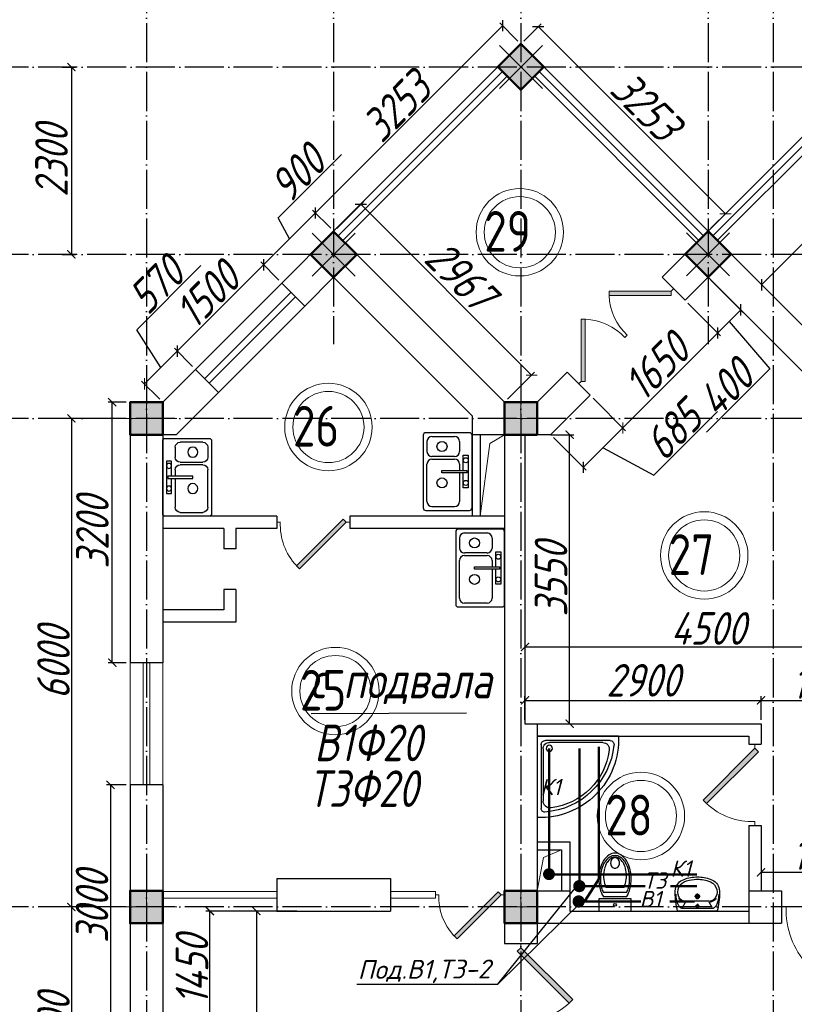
# Model space of a CAD drawing. Extents: x -4445 to 1909585, y 1860 to 289234.
# Tile 70 of 110: x 467759 to 477275, y 248833 to 260926. Entities that reach past the tile are written whole.
import ezdxf

# ---------------------------------------------------------------- set-up
doc = ezdxf.new("R2010")
doc.units = 0
doc.header["$LTSCALE"] = 0.5
doc.header["$MEASUREMENT"] = 0
doc.header["$PDMODE"] = 34
doc.header["$PDSIZE"] = 3
doc.linetypes.add('ACAD_ISO04W100', pattern=[30, 24, -3, 0, -3])
doc.layers.get('0').update_dxf_attribs({"linetype": 'CONTINUOUS', "lineweight": 18})
doc.layers.get('DEFPOINTS').update_dxf_attribs({"color": 2, "linetype": 'CONTINUOUS', "lineweight": 13})
for name, color, linetype in [('kolonn', 7, 'CONTINUOUS'), ('os', 3, 'CONTINUOUS'), ('su', 7, 'CONTINUOUS')]:
    doc.layers.add(name, color=color, linetype=linetype)
doc.layers.add('ВК', color=7, linetype='CONTINUOUS', lineweight=25)
doc.layers.add('К1', color=24, linetype='бытовая канализация', lineweight=70)
doc.styles.get("Standard").update_dxf_attribs({"font": 'spds.shx', "oblique": 15})
doc.styles.add('style1', font='isocpeui.ttf', dxfattribs={"height": 80})
doc.styles.add('Констр', font='isocpeui.ttf')
doc.linetypes.add('бытовая канализация', pattern='A,5,-0.5,["К1",Standard,S=0.7,R=0,X=0,Y=-0.35],-2', length=7.5)
doc.dimstyles.new('ISO-25', dxfattribs={"dimtxt": 400, "dimasz": 100, "dimexe": 50, "dimexo": 50, "dimgap": 20, "dimtad": 1, "dimdec": 0, "dimtxsty": 'Standard', "dimblk": 'ARCHTICK', "dimcen": 20, "dimclrd": 1, "dimclre": 1, "dimadec": 0, "dimazin": 0, "dimtfac": 1, "dimtdec": 0, "dimtmove": 0, "dimatfit": 3, "dimldrblk": 'ARCHTICK', "dimfxl": 1, "dimarcsym": 0})

# ---------------------------------------------------------------- blocks, each defined once
blk = doc.blocks.new('jfgjhsdf')
blk.add_hatch(color=1).paths.add_polyline_path([(-593, 731), (-637, 687), (0, 50), (44, 94)])
at = {"color": 1}
for p, q in [((0, 1000), (0, 950)), ((0, 50), (0, 0))]:
    blk.add_line(p, q, dxfattribs=at)
blk.add_lwpolyline([(0, 50), (-637, 687), (-593, 731), (44, 94), (0, 50)], dxfattribs=at)
blk.add_arc((-33, 130), 821, 87.662, 132.9147, dxfattribs=at)
blk = doc.blocks.new('_ArchTick')
at = {"color": 0, "linetype": 'ByBlock', "const_width": 0.15}
blk.add_lwpolyline([(-0.5, -0.5), (0.5, 0.5)], dxfattribs=at)
blk = doc.blocks.new('*D2346')
at = {"color": 1, "lineweight": -2, "transparency": 16777216}
for p, q in [((476873, 257671), (479173, 259971)), ((479197, 259948), (479208, 259936)), ((476897, 257648), (476908, 257636))]:
    blk.add_line(p, q, dxfattribs=at)
at = {"layer": 'DEFPOINTS', "color": 0, "transparency": 16777216}
for p in [(479161, 259983), (479173, 259971), (476861, 257683)]:
    blk.add_point(p, dxfattribs=at)
at = {"color": 1, "lineweight": -2, "transparency": 16777216, "xscale": 100, "yscale": 100, "zscale": 100}
for p, rotation in [((479173, 259971), 44.99999999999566), ((476873, 257671), 224.9999999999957)]:
    blk.add_blockref('_ArchTick', p, dxfattribs=dict(at, rotation=rotation))
at = {"color": 0, "transparency": 16777216, "insert": (477851, 258994), "char_height": 400, "attachment_point": 5, "rotation": 45}
blk.add_mtext('3253', dxfattribs=at)
blk = doc.blocks.new('*D2349')
at = {"color": 1, "lineweight": -2, "transparency": 16777216}
for p, q in [((471165, 249979), (470616, 249979)), ((470666, 249979), (470666, 241229)), ((471065, 241229), (470616, 241229))]:
    blk.add_line(p, q, dxfattribs=at)
at = {"layer": 'DEFPOINTS', "color": 0, "transparency": 16777216}
for p in [(471215, 249979), (470666, 241229), (471115, 241229)]:
    blk.add_point(p, dxfattribs=at)
at = {"color": 1, "lineweight": -2, "transparency": 16777216, "xscale": 100, "yscale": 100, "zscale": 100}
for p, rotation in [((470666, 249979), 90), ((470666, 241229), 270)]:
    blk.add_blockref('_ArchTick', p, dxfattribs=dict(at, rotation=rotation))
at = {"color": 0, "transparency": 16777216, "insert": (470438, 245604), "char_height": 400, "attachment_point": 5, "rotation": 90}
blk.add_mtext('8750', dxfattribs=at)
blk = doc.blocks.new('*D2481')
at = {"color": 1, "lineweight": -2, "transparency": 16777216}
for p, q in [((474283, 255829), (474565, 255829)), ((474515, 252279), (474515, 255829)), ((474283, 252279), (474565, 252279))]:
    blk.add_line(p, q, dxfattribs=at)
at = {"layer": 'DEFPOINTS', "color": 0, "transparency": 16777216}
for p in [(474233, 255829), (474515, 255829), (474233, 252279)]:
    blk.add_point(p, dxfattribs=at)
at = {"color": 1, "lineweight": -2, "transparency": 16777216, "xscale": 100, "yscale": 100, "zscale": 100}
for p, rotation in [((474515, 255829), 90), ((474515, 252279), 270)]:
    blk.add_blockref('_ArchTick', p, dxfattribs=dict(at, rotation=rotation))
at = {"color": 0, "transparency": 16777216, "insert": (474286, 254054), "char_height": 400, "attachment_point": 5, "rotation": 90}
blk.add_mtext('3550', dxfattribs=at)
blk = doc.blocks.new('*D2359')
at = {"color": 1, "lineweight": -2, "transparency": 16777216}
for p, q in [((473966, 253301), (473966, 253172)), ((478466, 253301), (478466, 253172)), ((473966, 253222), (478466, 253222))]:
    blk.add_line(p, q, dxfattribs=at)
at = {"layer": 'DEFPOINTS', "color": 0, "transparency": 16777216}
for p in [(473966, 253351), (478466, 253351), (478466, 253222)]:
    blk.add_point(p, dxfattribs=at)
at = {"color": 1, "lineweight": -2, "transparency": 16777216, "xscale": 100, "yscale": 100, "zscale": 100, "rotation": 180}
blk.add_blockref('_ArchTick', (473966, 253222), dxfattribs=at)
at = {"color": 1, "lineweight": -2, "transparency": 16777216, "xscale": 100, "yscale": 100, "zscale": 100}
blk.add_blockref('_ArchTick', (478466, 253222), dxfattribs=at)
at = {"color": 0, "transparency": 16777216, "insert": (476216, 253450), "char_height": 400, "attachment_point": 5}
blk.add_mtext('4500', dxfattribs=at)
blk = doc.blocks.new('*D2482')
at = {"color": 1, "lineweight": -2, "transparency": 16777216}
for p, q in [((476866, 250475), (476866, 250403)), ((478466, 250453), (476866, 250453)), ((478466, 250475), (478466, 250403))]:
    blk.add_line(p, q, dxfattribs=at)
at = {"layer": 'DEFPOINTS', "color": 0, "transparency": 16777216}
for p in [(476866, 250525), (476866, 250453), (478466, 250525)]:
    blk.add_point(p, dxfattribs=at)
at = {"color": 1, "lineweight": -2, "transparency": 16777216, "xscale": 100, "yscale": 100, "zscale": 100, "rotation": 180}
blk.add_blockref('_ArchTick', (476866, 250453), dxfattribs=at)
at = {"color": 1, "lineweight": -2, "transparency": 16777216, "xscale": 100, "yscale": 100, "zscale": 100}
blk.add_blockref('_ArchTick', (478466, 250453), dxfattribs=at)
at = {"color": 0, "transparency": 16777216, "insert": (477666, 250684), "char_height": 400, "attachment_point": 5}
blk.add_mtext('1600', dxfattribs=at)
blk = doc.blocks.new('ghsdd')
at = {"ltscale": 50}
h = blk.add_hatch(color=256, dxfattribs=at)
h.paths.add_polyline_path([(0, 200), (-200, 200), (-200, 0), (0, 0)])
h.paths.add_polyline_path([(200, 0), (200, 200), (0, 200), (0, 0)])
h.paths.add_polyline_path([(0, 0), (-200, 0), (-200, -200), (0, -200)])
h.paths.add_polyline_path([(0, 0), (0, -200), (200, -200), (200, 0)])
at = {"lineweight": 0}
for p, q in [((0, -374), (0, 374)), ((-374, 0), (374, 0))]:
    blk.add_line(p, q, dxfattribs=at)
at = {"lineweight": 50, "ltscale": 50}
blk.add_lwpolyline([(200, 200), (200, -200), (-200, -200), (-200, 200), (200, 200)], dxfattribs=at)
blk = doc.blocks.new('*D2694')
at = {"color": 1, "lineweight": -2, "transparency": 16777216}
for p, q in [((468281, 260344), (468444, 260344)), ((468394, 260344), (468394, 258044)), ((468281, 258044), (468444, 258044))]:
    blk.add_line(p, q, dxfattribs=at)
at = {"layer": 'DEFPOINTS', "color": 0, "transparency": 16777216}
for p in [(468231, 260344), (468231, 258044), (468394, 258044)]:
    blk.add_point(p, dxfattribs=at)
at = {"color": 1, "lineweight": -2, "transparency": 16777216, "xscale": 100, "yscale": 100, "zscale": 100}
for p, rotation in [((468394, 260344), 90), ((468394, 258044), 270)]:
    blk.add_blockref('_ArchTick', p, dxfattribs=dict(at, rotation=rotation))
at = {"color": 0, "transparency": 16777216, "insert": (468150, 259194), "char_height": 400, "attachment_point": 5, "rotation": 90}
blk.add_mtext('2300', dxfattribs=at)
blk = doc.blocks.new('*D2695')
at = {"color": 1, "lineweight": -2, "transparency": 16777216}
for p, q in [((468661, 256029), (468344, 256029)), ((468394, 256029), (468394, 250029)), ((468585, 250029), (468344, 250029))]:
    blk.add_line(p, q, dxfattribs=at)
at = {"layer": 'DEFPOINTS', "color": 0, "transparency": 16777216}
for p in [(468711, 256029), (468394, 250029), (468635, 250029)]:
    blk.add_point(p, dxfattribs=at)
at = {"color": 1, "lineweight": -2, "transparency": 16777216, "xscale": 100, "yscale": 100, "zscale": 100}
for p, rotation in [((468394, 256029), 90), ((468394, 250029), 270)]:
    blk.add_blockref('_ArchTick', p, dxfattribs=dict(at, rotation=rotation))
at = {"color": 0, "transparency": 16777216, "insert": (468174, 253029), "char_height": 400, "attachment_point": 5, "rotation": 90}
blk.add_mtext('6000', dxfattribs=at)
blk = doc.blocks.new('*D2696')
at = {"color": 1, "lineweight": -2, "transparency": 16777216}
for p, q in [((468585, 250029), (468344, 250029)), ((468394, 250029), (468394, 247029)), ((468626, 247029), (468344, 247029))]:
    blk.add_line(p, q, dxfattribs=at)
at = {"layer": 'DEFPOINTS', "color": 0, "transparency": 16777216}
for p in [(468635, 250029), (468394, 247029), (468676, 247029)]:
    blk.add_point(p, dxfattribs=at)
at = {"color": 1, "lineweight": -2, "transparency": 16777216, "xscale": 100, "yscale": 100, "zscale": 100}
for p, rotation in [((468394, 250029), 90), ((468394, 247029), 270)]:
    blk.add_blockref('_ArchTick', p, dxfattribs=dict(at, rotation=rotation))
at = {"color": 0, "transparency": 16777216, "insert": (468174, 248529), "char_height": 400, "attachment_point": 5, "rotation": 90}
blk.add_mtext('3000', dxfattribs=at)
blk = doc.blocks.new('*D2739')
at = {"color": 1, "lineweight": -2, "transparency": 16777216}
for p, q in [((470686, 249979), (470045, 249979)), ((470095, 248529), (470095, 249979)), ((469566, 248529), (470145, 248529))]:
    blk.add_line(p, q, dxfattribs=at)
at = {"layer": 'DEFPOINTS', "color": 0, "transparency": 16777216}
for p in [(470095, 249979), (470736, 249979), (469516, 248529)]:
    blk.add_point(p, dxfattribs=at)
at = {"color": 1, "lineweight": -2, "transparency": 16777216, "xscale": 100, "yscale": 100, "zscale": 100}
for p, rotation in [((470095, 249979), 90), ((470095, 248529), 270)]:
    blk.add_blockref('_ArchTick', p, dxfattribs=dict(at, rotation=rotation))
at = {"color": 0, "transparency": 16777216, "insert": (469875, 249254), "char_height": 400, "attachment_point": 5, "rotation": 90}
blk.add_mtext('1450', dxfattribs=at)
blk = doc.blocks.new('*D2740')
at = {"color": 1, "lineweight": -2, "transparency": 16777216}
for p, q in [((470944, 257728), (470720, 257952)), ((469695, 256856), (470755, 257916)), ((469883, 256667), (469659, 256891))]:
    blk.add_line(p, q, dxfattribs=at)
at = {"layer": 'DEFPOINTS', "color": 0, "transparency": 16777216}
for p in [(470755, 257916), (470979, 257692), (469919, 256632)]:
    blk.add_point(p, dxfattribs=at)
at = {"color": 1, "lineweight": -2, "transparency": 16777216, "xscale": 100, "yscale": 100, "zscale": 100}
for p, rotation in [((470755, 257916), 45), ((469695, 256856), 225)]:
    blk.add_blockref('_ArchTick', p, dxfattribs=dict(at, rotation=rotation))
at = {"color": 0, "transparency": 16777216, "insert": (470063, 257548), "char_height": 400, "attachment_point": 5, "rotation": 45}
blk.add_mtext('1500', dxfattribs=at)
blk = doc.blocks.new('*D2741')
at = {"color": 1, "lineweight": -2, "transparency": 16777216}
for p, q in [((470935, 258492), (471714, 259271)), ((471580, 258364), (471356, 258588)), ((470755, 257916), (471392, 258553)), ((471073, 258235), (470935, 258492)), ((470944, 257728), (470720, 257952))]:
    blk.add_line(p, q, dxfattribs=at)
at = {"layer": 'DEFPOINTS', "color": 0, "transparency": 16777216}
for p in [(471392, 258553), (471616, 258329), (470979, 257692)]:
    blk.add_point(p, dxfattribs=at)
at = {"color": 1, "lineweight": -2, "transparency": 16777216, "xscale": 100, "yscale": 100, "zscale": 100}
for p, rotation in [((471392, 258553), 45), ((470755, 257916), 225)]:
    blk.add_blockref('_ArchTick', p, dxfattribs=dict(at, rotation=rotation))
at = {"color": 0, "transparency": 16777216, "insert": (471169, 259037), "char_height": 400, "attachment_point": 5, "rotation": 45}
blk.add_mtext('900', dxfattribs=at)
blk = doc.blocks.new('*D2742')
at = {"color": 1, "lineweight": -2, "transparency": 16777216}
for p, q in [((471392, 258553), (473692, 260853)), ((473880, 260664), (473656, 260888)), ((471580, 258364), (471356, 258588))]:
    blk.add_line(p, q, dxfattribs=at)
at = {"layer": 'DEFPOINTS', "color": 0, "transparency": 16777216}
for p in [(473692, 260853), (473916, 260629), (471616, 258329)]:
    blk.add_point(p, dxfattribs=at)
at = {"color": 1, "lineweight": -2, "transparency": 16777216, "xscale": 100, "yscale": 100, "zscale": 100}
for p, rotation in [((473692, 260853), 45), ((471392, 258553), 225)]:
    blk.add_blockref('_ArchTick', p, dxfattribs=dict(at, rotation=rotation))
at = {"color": 0, "transparency": 16777216, "insert": (472386, 259858), "char_height": 400, "attachment_point": 5, "rotation": 45}
blk.add_mtext('3253', dxfattribs=at)
blk = doc.blocks.new('*D2743')
at = {"color": 1, "lineweight": -2, "transparency": 16777216}
for p, q in [((469196, 257117), (469985, 257906)), ((469493, 256654), (469196, 257117)), ((469883, 256667), (469659, 256891)), ((469695, 256856), (469292, 256453)), ((469480, 256264), (469256, 256488))]:
    blk.add_line(p, q, dxfattribs=at)
at = {"layer": 'DEFPOINTS', "color": 0, "transparency": 16777216}
for p in [(469919, 256632), (469292, 256453), (469516, 256229)]:
    blk.add_point(p, dxfattribs=at)
at = {"color": 1, "lineweight": -2, "transparency": 16777216, "xscale": 100, "yscale": 100, "zscale": 100}
for p, rotation in [((469695, 256856), 45), ((469292, 256453), 225)]:
    blk.add_blockref('_ArchTick', p, dxfattribs=dict(at, rotation=rotation))
at = {"color": 0, "transparency": 16777216, "insert": (469435, 257667), "char_height": 400, "attachment_point": 5, "rotation": 45}
blk.add_mtext('570', dxfattribs=at)
blk = doc.blocks.new('*D2744')
at = {"color": 1, "lineweight": -2, "transparency": 16777216}
for p, q in [((475968, 257445), (476370, 257044)), ((476334, 257079), (475168, 255912)), ((474802, 256278), (475203, 255877))]:
    blk.add_line(p, q, dxfattribs=at)
at = {"layer": 'DEFPOINTS', "color": 0, "transparency": 16777216}
for p in [(475933, 257480), (474766, 256313), (475168, 255912)]:
    blk.add_point(p, dxfattribs=at)
at = {"color": 1, "lineweight": -2, "transparency": 16777216, "xscale": 100, "yscale": 100, "zscale": 100}
for p, rotation in [((476334, 257079), 44.99999999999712), ((475168, 255912), 224.9999999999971)]:
    blk.add_blockref('_ArchTick', p, dxfattribs=dict(at, rotation=rotation))
at = {"color": 0, "transparency": 16777216, "insert": (475581, 256665), "char_height": 400, "attachment_point": 5, "rotation": 45}
blk.add_mtext('1650', dxfattribs=at)
blk = doc.blocks.new('*D2745')
at = {"color": 1, "lineweight": -2, "transparency": 16777216}
for p, q in [((474802, 256278), (475203, 255877)), ((475551, 255334), (476331, 256114)), ((475168, 255912), (474683, 255428)), ((474318, 255793), (474719, 255393)), ((474925, 255670), (475551, 255334))]:
    blk.add_line(p, q, dxfattribs=at)
at = {"layer": 'DEFPOINTS', "color": 0, "transparency": 16777216}
for p in [(474766, 256313), (474283, 255829), (474683, 255428)]:
    blk.add_point(p, dxfattribs=at)
at = {"color": 1, "lineweight": -2, "transparency": 16777216, "xscale": 100, "yscale": 100, "zscale": 100}
for p, rotation in [((475168, 255912), 45), ((474683, 255428), 225)]:
    blk.add_blockref('_ArchTick', p, dxfattribs=dict(at, rotation=rotation))
at = {"color": 0, "transparency": 16777216, "insert": (475785, 255879), "char_height": 400, "attachment_point": 5, "rotation": 45}
blk.add_mtext('685', dxfattribs=at)
blk = doc.blocks.new('*D2746')
at = {"color": 1, "lineweight": -2, "transparency": 16777216}
for p, q in [((476251, 257728), (476652, 257326)), ((475968, 257445), (476370, 257044)), ((476334, 257079), (476617, 257362)), ((476476, 257220), (476973, 256637)), ((476973, 256637), (476195, 255859))]:
    blk.add_line(p, q, dxfattribs=at)
at = {"layer": 'DEFPOINTS', "color": 0, "transparency": 16777216}
for p in [(476216, 257763), (475933, 257480), (476617, 257362)]:
    blk.add_point(p, dxfattribs=at)
at = {"color": 1, "lineweight": -2, "transparency": 16777216, "xscale": 100, "yscale": 100, "zscale": 100}
for p, rotation in [((476617, 257362), 45), ((476334, 257079), 225)]:
    blk.add_blockref('_ArchTick', p, dxfattribs=dict(at, rotation=rotation))
at = {"color": 0, "transparency": 16777216, "insert": (476429, 256403), "char_height": 400, "attachment_point": 5, "rotation": 45}
blk.add_mtext('400', dxfattribs=at)
blk = doc.blocks.new('*D2747')
at = {"color": 1, "lineweight": -2, "transparency": 16777216}
for p, q in [((473966, 252329), (473966, 252616)), ((473966, 252566), (476866, 252566)), ((476866, 252329), (476866, 252616))]:
    blk.add_line(p, q, dxfattribs=at)
at = {"layer": 'DEFPOINTS', "color": 0, "transparency": 16777216}
for p in [(476866, 252566), (473966, 252279), (476866, 252279)]:
    blk.add_point(p, dxfattribs=at)
at = {"color": 1, "lineweight": -2, "transparency": 16777216, "xscale": 100, "yscale": 100, "zscale": 100, "rotation": 180}
blk.add_blockref('_ArchTick', (473966, 252566), dxfattribs=at)
at = {"color": 1, "lineweight": -2, "transparency": 16777216, "xscale": 100, "yscale": 100, "zscale": 100}
blk.add_blockref('_ArchTick', (476866, 252566), dxfattribs=at)
at = {"color": 0, "transparency": 16777216, "insert": (475416, 252813), "char_height": 400, "attachment_point": 5}
blk.add_mtext('2900', dxfattribs=at)
blk = doc.blocks.new('*D2748')
at = {"color": 1, "lineweight": -2, "transparency": 16777216}
for p, q in [((476866, 252329), (476866, 252616)), ((476866, 252566), (478466, 252566)), ((478466, 252288), (478466, 252616))]:
    blk.add_line(p, q, dxfattribs=at)
at = {"layer": 'DEFPOINTS', "color": 0, "transparency": 16777216}
for p in [(478466, 252566), (476866, 252279), (478466, 252238)]:
    blk.add_point(p, dxfattribs=at)
at = {"color": 1, "lineweight": -2, "transparency": 16777216, "xscale": 100, "yscale": 100, "zscale": 100, "rotation": 180}
blk.add_blockref('_ArchTick', (476866, 252566), dxfattribs=at)
at = {"color": 1, "lineweight": -2, "transparency": 16777216, "xscale": 100, "yscale": 100, "zscale": 100}
blk.add_blockref('_ArchTick', (478466, 252566), dxfattribs=at)
at = {"color": 0, "transparency": 16777216, "insert": (477666, 252786), "char_height": 400, "attachment_point": 5}
blk.add_mtext('1600', dxfattribs=at)
blk = doc.blocks.new('*D2749')
at = {"color": 1, "lineweight": -2, "transparency": 16777216}
for p, q in [((469066, 256229), (468846, 256229)), ((468896, 253029), (468896, 256229)), ((469066, 253029), (468846, 253029))]:
    blk.add_line(p, q, dxfattribs=at)
at = {"layer": 'DEFPOINTS', "color": 0, "transparency": 16777216}
for p in [(468896, 256229), (469116, 256229), (469116, 253029)]:
    blk.add_point(p, dxfattribs=at)
at = {"color": 1, "lineweight": -2, "transparency": 16777216, "xscale": 100, "yscale": 100, "zscale": 100}
for p, rotation in [((468896, 256229), 90), ((468896, 253029), 270)]:
    blk.add_blockref('_ArchTick', p, dxfattribs=dict(at, rotation=rotation))
at = {"color": 0, "transparency": 16777216, "insert": (468652, 254629), "char_height": 400, "attachment_point": 5, "rotation": 90}
blk.add_mtext('3200', dxfattribs=at)
blk = doc.blocks.new('*D2750')
at = {"color": 1, "lineweight": -2, "transparency": 16777216}
for p, q in [((469066, 251529), (468825, 251529)), ((468875, 251529), (468875, 248529)), ((469066, 248529), (468825, 248529))]:
    blk.add_line(p, q, dxfattribs=at)
at = {"layer": 'DEFPOINTS', "color": 0, "transparency": 16777216}
for p in [(469116, 251529), (468875, 248529), (469116, 248529)]:
    blk.add_point(p, dxfattribs=at)
at = {"color": 1, "lineweight": -2, "transparency": 16777216, "xscale": 100, "yscale": 100, "zscale": 100}
for p, rotation in [((468875, 251529), 90), ((468875, 248529), 270)]:
    blk.add_blockref('_ArchTick', p, dxfattribs=dict(at, rotation=rotation))
at = {"color": 0, "transparency": 16777216, "insert": (468647, 250029), "char_height": 400, "attachment_point": 5, "rotation": 90}
blk.add_mtext('3000', dxfattribs=at)
blk = doc.blocks.new('*D2753')
at = {"color": 1, "lineweight": -2, "transparency": 16777216}
for p, q in [((471653, 258362), (471985, 258694)), ((474048, 256561), (471950, 258659)), ((473751, 256264), (474083, 256596))]:
    blk.add_line(p, q, dxfattribs=at)
at = {"layer": 'DEFPOINTS', "color": 0, "transparency": 16777216}
for p in [(471950, 258659), (471618, 258327), (473716, 256229)]:
    blk.add_point(p, dxfattribs=at)
at = {"color": 1, "lineweight": -2, "transparency": 16777216, "xscale": 100, "yscale": 100, "zscale": 100}
for p, rotation in [((471950, 258659), 135), ((474048, 256561), 315)]:
    blk.add_blockref('_ArchTick', p, dxfattribs=dict(at, rotation=rotation))
at = {"color": 0, "transparency": 16777216, "insert": (473174, 257784), "char_height": 400, "attachment_point": 5, "rotation": 315}
blk.add_mtext('2967', dxfattribs=at)
blk = doc.blocks.new('*D2754')
at = {"color": 1, "lineweight": -2, "transparency": 16777216}
for p, q in [((473951, 260664), (474165, 260877)), ((476429, 258542), (474129, 260842)), ((476251, 258364), (476465, 258577))]:
    blk.add_line(p, q, dxfattribs=at)
at = {"layer": 'DEFPOINTS', "color": 0, "transparency": 16777216}
for p in [(474129, 260842), (473916, 260629), (476216, 258329)]:
    blk.add_point(p, dxfattribs=at)
at = {"color": 1, "lineweight": -2, "transparency": 16777216, "xscale": 100, "yscale": 100, "zscale": 100}
for p, rotation in [((474129, 260842), 134.9999999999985), ((476429, 258542), 314.9999999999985)]:
    blk.add_blockref('_ArchTick', p, dxfattribs=dict(at, rotation=rotation))
at = {"color": 0, "transparency": 16777216, "insert": (475452, 259864), "char_height": 400, "attachment_point": 5, "rotation": 315}
blk.add_mtext('3253', dxfattribs=at)
blk = doc.blocks.new('Mojka_1')
for p, q in [((-600, 446), (-600, -446)), ((-31, 477), (-569, 477)), ((-554, 369), (-554, 246)), ((-492, 431), (-215, 431)), ((-154, 369), (-154, 246)), ((0, -446), (0, 446)), ((-215, 185), (-492, 185)), ((-492, 154), (-215, 154)), ((-108, 15), (-108, 200)), ((-108, 200), (-46, 200)), ((-46, 200), (-46, -200)), ((-554, -369), (-554, 92)), ((-369, -15), (-369, 15)), ((-369, 15), (-62, 15)), ((-154, 92), (-154, 15)), ((-62, 15), (-62, -15)), ((-62, -15), (-369, -15)), ((-154, -15), (-154, -369)), ((-108, -200), (-108, -15)), ((-46, -200), (-108, -200)), ((-569, -477), (-31, -477)), ((-215, -431), (-492, -431))]:
    blk.add_line(p, q)
for centre, radius in [((-369, 308), 61.6), ((-77, 139), 30.8), ((-369, -139), 61.6), ((-77, -139), 30.8)]:
    blk.add_circle(centre, radius)
for centre, radius, start, end in [((-569, 446), 30.8, 90, 180), ((-492, 369), 61.6, 90, 180), ((-215, 369), 61.6, 0, 90), ((-31, 446), 30.8, 0, 90), ((-492, 246), 61.6, 180, 270), ((-215, 246), 61.6, 270.0001, 0), ((-492, 92), 61.6, 90, 180), ((-215, 92), 61.6, 0, 90), ((-569, -446), 30.8, 180, 270), ((-492, -369), 61.6, 180, 270), ((-215, -369), 61.6, 270.0001, 0), ((-31, -446), 30.8, 270.0001, 0)]:
    blk.add_arc(centre, radius, start, end)
blk = doc.blocks.new('Podd_igl_as100x100')
for p, q in [((0, 1000), (0, 0)), ((-54, 897), (-54, 104)), ((-80, 808), (-80, 153)), ((0, 0), (-1000, 0)), ((-106, 50), (-891, 50)), ((-158, 74), (-799, 73))]:
    blk.add_line(p, q)
blk.add_circle((-152, 149), 37.8)
for centre, radius, start, end in [((-42, 42), 959, 87.5145, 182.4855), ((-22, 34), 914, 95.7508, 176.1666), ((-67, 71), 821, 97.4497, 172.9032), ((-160, 806), 80.2, 1.4931, 100.036), ((-109, 889), 55.4, 7.9715, 94.7418), ((-799, 157), 84.3, 169.7158, 269.999), ((-155, 149), 75.6, 267.8648, 3.2153), ((-891, 93), 43.1, 176.352, 270.7469), ((-107, 102), 52.6, 270.31, 1.996)]:
    blk.add_arc(centre, radius, start, end)
blk = doc.blocks.new('UniTAZZ_3')
for p, q in [((-230, -144), (-230, 144)), ((-178, -144), (-178, 144)), ((-152, 200), (-152, -200)), ((0, 200), (-152, 200)), ((0, -200), (0, 200)), ((-293, -112), (-293, 112)), ((-152, -200), (0, -200))]:
    blk.add_line(p, q)
blk.add_circle((-76, 0), 17)
for centre, radius, start, end in [((-493, -57), 235, 122.5078, 146.9765), ((-485, -51), 211, 122.5078, 146.9765), ((-435, -148), 343, 104.7867, 122.5078), ((-433, -133), 308, 104.7867, 122.5078), ((-462, -121), 257, 104.1209, 121.2723), ((-432, -238), 378, 90, 104.1209), ((-397, -291), 491, 90, 104.7867), ((-399, -261), 441, 90, 104.7867), ((-432, -238), 378, 75.8791, 90), ((-399, -261), 441, 75.2133, 90), ((-397, -291), 491, 75.2133, 90), ((-403, -121), 257, 64.7964, 75.8791), ((-365, -133), 308, 63.9053, 75.2133), ((-359, -148), 343, 58.1489, 75.2133), ((-581, 0), 131, 146.9765, 180), ((-581, 0), 131, 180, 213.0235), ((-564, 0), 117, 146.9765, 180), ((-575, 0), 87.7, 145.7058, 180), ((-575, 0), 87.7, 180, 214.2942), ((-610, 0), 46, 153.6325, 180), ((-610, 0), 46, 180, 206.3675), ((-600, -5), 56.5, 129.8827, 153.6325), ((-507, -46), 170, 121.2723, 145.7058), ((-594, -12), 66, 109.092, 129.8827), ((-590, -23), 78.1, 90, 109.092), ((-590, -23), 78.1, 70.908, 90), ((-586, -12), 66, 50.1173, 70.908), ((-580, -5), 56.5, 26.3675, 50.1173), ((-571, 0), 46, 0, 26.3675), ((-571, 0), 46, 333.6325, 0), ((-493, 57), 235, 213.0235, 237.4922), ((-564, 0), 117, 180, 213.0235), ((-485, 51), 211, 213.0235, 237.4922), ((-600, 5), 56.5, 206.3675, 230.1173), ((-507, 47), 170, 214.2942, 238.7277), ((-594, 12), 66, 230.1173, 250.908), ((-590, 24), 78.1, 250.908, 270), ((-462, 121), 257, 238.7277, 255.8791), ((-590, 24), 78.1, 270, 289.092), ((-586, 12), 66, 289.092, 309.8827), ((-580, 5), 56.5, 309.8827, 333.6325), ((-403, 121), 257, 284.1209, 295.2036), ((-435, 148), 343, 237.4922, 255.2133), ((-433, 132), 308, 237.4922, 255.2133), ((-432, 238), 378, 255.8791, 270), ((-397, 291), 491, 255.2133, 270), ((-399, 261), 441, 255.2133, 270), ((-432, 238), 378, 270, 284.1209), ((-399, 261), 441, 270, 284.7867), ((-397, 291), 491, 270, 284.7867), ((-365, 132), 308, 284.7867, 296.0947), ((-359, 148), 343, 284.7867, 301.8511)]:
    blk.add_arc(centre, radius, start, end)
blk = doc.blocks.new('UM_8')
for p, q in [((244, 0), (-244, 0)), ((-182, -45), (-146, -110)), ((175, -30), (-175, -30)), ((142, -120), (-132, -120)), ((27, -61), (-27, -61)), ((0, -88), (0, -34)), ((182, -45), (146, -110)), ((35, -180), (-35, -180)), ((0, -145), (0, -215))]:
    blk.add_line(p, q)
for centre, radius in [((0, -61), 17), ((0, -180), 27), ((0, -180), 17)]:
    blk.add_circle(centre, radius)
for centre, radius, start, end in [((-244, 0), 0.5, 90, 167.3206), ((244, 0), 0.5, 12.6794, 90), ((894, -257), 1167, 167.3206, 178.6525), ((68, -206), 330, 154.5977, 180.3349), ((-175, -90), 60, 90, 154.5977), ((-139, -232), 123, 98.7111, 129.9424), ((-139, -232), 113, 86.1548, 129.9424), ((139, -232), 113, 50.0576, 93.8452), ((139, -232), 123, 50.0576, 81.2889), ((175, -90), 60, 25.4023, 90), ((-68, -206), 330, 359.6651, 25.4023), ((-894, -257), 1167, 1.3475, 12.6794), ((-104, -234), 169, 178.312, 234.1043), ((-273, -229), 0.5, 358.312, 358.6525), ((-104, -233), 138, 141.0504, 245.2718), ((-104, -233), 148, 141.0504, 147.7493), ((104, -233), 138, 294.7282, 38.9496), ((104, -234), 169, 305.8957, 1.688), ((104, -233), 148, 32.2507, 38.9496), ((273, -229), 0.5, 181.3475, 181.688), ((-27, -71), 317, 244.8898, 267.5368), ((27, -71), 317, 272.4632, 300.3552), ((-27, -71), 347, 239.6448, 267.5368), ((0, 80), 500, 265.1692, 274.8308), ((0, 80), 470, 265.1692, 274.8308), ((27, -71), 347, 272.4632, 300.3552)]:
    blk.add_arc(centre, radius, start, end)

msp = doc.modelspace()

# ---------------------------------------------------------------- linework, layer by layer
for p, q in [((471615.854, 258328.622), (473915.854, 260628.622)), ((476215.854, 258328.622), (473915.854, 260628.622)), ((476215.854, 258328.622), (478515.854, 260628.622))]:
    msp.add_line(p, q)
at = {"color": 1}
for p, q in [((471672.423, 258272.053), (473689.58, 260289.21)), ((476159.286, 258272.053), (474142.129, 260289.21)), ((476272.423, 258272.053), (478289.58, 260289.21)), ((471728.991, 258215.485), (473746.149, 260232.642)), ((476102.717, 258215.485), (474085.56, 260232.642)), ((476328.991, 258215.485), (478346.149, 260232.642)), ((469918.798, 256631.565), (470979.458, 257692.226)), ((470031.935, 256518.428), (471092.595, 257579.088)), ((471149.164, 257522.52), (470088.504, 256461.86)), ((471262.301, 257409.383), (470201.641, 256348.723)), ((469115.854, 253028.622), (469115.854, 251528.622)), ((469275.854, 253028.622), (469275.854, 251528.622)), ((469355.854, 251528.622), (469355.854, 253028.622)), ((469515.854, 251528.622), (469515.854, 253028.622)), ((470915.854, 250218.622), (469515.854, 250218.622)), ((472865.854, 250218.622), (472315.854, 250218.622)), ((472865.854, 250218.622), (472865.854, 250138.622)), ((470915.854, 250138.622), (469515.854, 250138.622)), ((472865.854, 250138.622), (472315.854, 250138.622))]:
    msp.add_line(p, q, dxfattribs=at)
at = {"lineweight": 30}
for p, q in [((470979.458, 257692.226), (471615.854, 258328.622)), ((473715.854, 256228.622), (471615.854, 258328.622)), ((475650.169, 257762.936), (476215.854, 258328.622)), ((478315.854, 256228.622), (476215.854, 258328.622)), ((471262.301, 257409.383), (471615.854, 257762.936)), ((473315.854, 256062.936), (471615.854, 257762.936)), ((475933.012, 257480.094), (475650.169, 257762.936)), ((475933.012, 257480.094), (476215.854, 257762.936)), ((478150.169, 255828.622), (476215.854, 257762.936)), ((471262.301, 257409.383), (470979.458, 257692.226)), ((469515.854, 256228.622), (469918.798, 256631.565)), ((470201.641, 256348.723), (469918.798, 256631.565)), ((474115.854, 256228.622), (474483.443, 256596.21)), ((474766.285, 256313.367), (474483.443, 256596.21)), ((469681.54, 255828.622), (470201.641, 256348.723)), ((474281.54, 255828.622), (474766.285, 256313.367)), ((469115.854, 256228.622), (469115.854, 253028.622)), ((469515.854, 256228.622), (469115.854, 256228.622)), ((474115.854, 256228.622), (473715.854, 256228.622)), ((473315.854, 256062.936), (473315.854, 254828.622)), ((469515.854, 255828.622), (469515.854, 253028.622)), ((469681.54, 255828.622), (469515.854, 255828.622)), ((474281.54, 255828.622), (473315.854, 255828.622)), ((473415.854, 255828.622), (473415.854, 254828.622)), ((473715.854, 255828.622), (473715.854, 249578.622)), ((473965.854, 255828.622), (473965.854, 252278.622)), ((470915.854, 254828.622), (469515.854, 254828.622)), ((470915.854, 254828.622), (470915.854, 254678.622)), ((473715.854, 254828.622), (471815.854, 254828.622)), ((471815.854, 254828.622), (471815.854, 254678.622)), ((470265.854, 254678.622), (469515.854, 254678.622)), ((470265.854, 254678.622), (470265.854, 254428.622)), ((470915.854, 254678.622), (470415.854, 254678.622)), ((470415.854, 254678.622), (470415.854, 254428.622)), ((473715.854, 254678.622), (471815.854, 254678.622)), ((470415.854, 254428.622), (470265.854, 254428.622)), ((470415.854, 253928.622), (470265.854, 253928.622)), ((470265.854, 253928.622), (470265.854, 253678.622)), ((470415.854, 253928.622), (470415.854, 253528.622)), ((470265.854, 253678.622), (469515.854, 253678.622)), ((470415.854, 253528.622), (469515.854, 253528.622)), ((469515.854, 253028.622), (469115.854, 253028.622)), ((473965.854, 252278.622), (476865.854, 252278.622)), ((474115.854, 252278.622), (474115.854, 250228.622)), ((476865.854, 252278.622), (476865.854, 252028.622)), ((474115.854, 252128.622), (476715.854, 252128.622)), ((476715.854, 252128.622), (476715.854, 252028.622)), ((476715.854, 252028.622), (476865.854, 252028.622)), ((469515.854, 251528.622), (469115.854, 251528.622)), ((469115.854, 251528.622), (469115.854, 248528.622)), ((469515.854, 251528.622), (469515.854, 248528.622)), ((476715.854, 251028.622), (476865.854, 251028.622)), ((476715.854, 251028.622), (476715.854, 249828.622)), ((476865.854, 251028.622), (476865.854, 250228.622)), ((474115.854, 250828.622), (474515.854, 250828.622)), ((474515.854, 250828.622), (474515.854, 249978.622)), ((474115.854, 250728.622), (474415.854, 250728.622)), ((474415.854, 250728.622), (474415.854, 250228.622)), ((470915.854, 250378.622), (472315.854, 250378.622)), ((470915.854, 250378.622), (470915.854, 249978.622)), ((472315.854, 250378.622), (472315.854, 249978.622)), ((474115.854, 250228.622), (474515.854, 250228.622)), ((476715.854, 250228.622), (477115.854, 250228.622)), ((477115.854, 250228.622), (477115.854, 249828.622)), ((470915.854, 249978.622), (472315.854, 249978.622)), ((474515.854, 249978.622), (476715.854, 249978.622)), ((474115.854, 249828.622), (477115.854, 249828.622)), ((474115.854, 249828.622), (474115.854, 249578.622)), ((473715.854, 249578.622), (474115.854, 249578.622))]:
    msp.add_line(p, q, dxfattribs=at)
msp.add_lwpolyline([(474198.697, 260345.779), (473915.854, 260628.622), (473633.012, 260345.779), (473915.854, 260062.936)], close=True, dxfattribs=at)
for points in [[(473415.854, 254828.622), (473535.261, 255721.383), (473715.854, 255828.622)], [(474115.854, 250228.622), (474194.911, 250637.188), (474415.854, 250728.622)]]:
    msp.add_lwpolyline(points)
at = {"color": 1}
for centre, radius in [((473902.978, 258316.12), 537.019), ((473902.978, 258316.12), 437.019), ((471551.701, 255923.145), 537.019), ((471551.701, 255923.145), 437.019), ((476168.517, 254346.354), 537.019), ((476168.517, 254346.354), 437.019), ((471638.208, 252680.293), 537.019), ((471638.208, 252680.293), 437.019), ((475390.563, 251146.744), 537.019), ((475390.563, 251146.744), 437.019)]:
    msp.add_circle(centre, radius, dxfattribs=at)
at = {"layer": 'os', "color": 3, "linetype": 'ACAD_ISO04W100', "ltscale": 40}
for p, q in [((469315.854, 262684.873), (469315.854, 237876.983)), ((471615.854, 262684.873), (471615.854, 256940.504)), ((473915.854, 262684.873), (473915.854, 237876.983)), ((476215.854, 262684.873), (476215.854, 256940.504)), ((477015.854, 262684.873), (477015.854, 237876.983)), ((558481.194, 260343.622), (467065.931, 260343.622)), ((558481.194, 258043.622), (467065.931, 258043.622)), ((558481.194, 256028.622), (467065.931, 256028.622)), ((558481.194, 250028.622), (467065.931, 250028.622))]:
    msp.add_line(p, q, dxfattribs=at)
at = {"layer": 'ВК', "color": 7, "ltscale": 10}
for p, q in [((473634.104, 249082.563), (474634.006, 250322.66)), ((474662.725, 250096.239), (473634.104, 249082.563))]:
    msp.add_line(p, q, dxfattribs=at)
at = {"layer": 'ВК', "color": 7, "ltscale": 30}
msp.add_line((471899.122, 249082.563), (473634.104, 249082.563), dxfattribs=at)
at = {"layer": 'ВК', "color": 34, "lineweight": 50, "ltscale": 10}
for points in [[(474263.29, 251976.608), (474263.29, 250420.775)], [(474259.915, 250426.747), (476079.247, 250426.747)]]:
    msp.add_lwpolyline(points, dxfattribs=at)
at = {"layer": 'ВК', "color": 1, "lineweight": 50, "ltscale": 10}
for points in [[(474636.36, 250287.263), (474636.36, 251977.152)], [(474634.006, 250285.147), (475441.049, 250285.147)], [(475753.832, 250285.147), (476078.625, 250285.147)]]:
    msp.add_lwpolyline(points, dxfattribs=at)
at = {"layer": 'ВК', "color": 5, "lineweight": 50, "ltscale": 10}
for points in [[(474706.733, 250106.405), (474874.693, 250371.72), (474874.693, 251996.104)], [(474630.004, 250097.295), (475387.57, 250097.295)], [(475745.732, 250097.295), (476049.95, 250097.295)]]:
    msp.add_lwpolyline(points, dxfattribs=at)
at = {"layer": 'ВК', "color": 34, "ltscale": 30, "const_width": 69.97}
msp.add_lwpolyline([(474223.582, 250431.414, 1), (474299.636, 250431.852, 1)], format="xyb", close=True, dxfattribs=at)
at = {"layer": 'ВК', "color": 1, "ltscale": 10, "const_width": 74.975}
msp.add_lwpolyline([(474596.493, 250285.147, 1), (474671.518, 250285.147, 1)], format="xyb", close=True, dxfattribs=at)
at = {"layer": 'ВК', "color": 5, "ltscale": 10, "const_width": 74.975}
msp.add_lwpolyline([(474587.7, 250096.239, 1), (474662.725, 250096.239, 1)], format="xyb", close=True, dxfattribs=at)
at = {"layer": 'К1', "color": 0, "lineweight": 25}
msp.add_line((473247.443, 252410.188), (471340.398, 252399.312), dxfattribs=at)

# ---------------------------------------------------------------- block references
for p, xscale, yscale, zscale, rotation in [((475791.59, 257621.515), -0.8461538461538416, 0.8461538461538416, 0.8461538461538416, 134.9999999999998), ((474624.864, 256454.789), 0.8461538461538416, 0.8461538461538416, 0.8461538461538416, 314.9999999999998), ((471815.854, 254753.622), 0.9000000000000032, 0.9000000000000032, 0.9000000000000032, 90), ((473715.854, 250178.622), 0.8499999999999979, 0.8499999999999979, 0.8499999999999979, 90), ((478315.854, 250028.622), 1.2, 1.2, 1.2, 90)]:
    msp.add_blockref('jfgjhsdf', p, dxfattribs=dict(xscale=xscale, yscale=yscale, zscale=zscale, rotation=rotation))
at = {"xscale": -1, "rotation": 180}
msp.add_blockref('jfgjhsdf', (476790.854, 252028.622), dxfattribs=at)
at = {"rotation": 180}
msp.add_blockref('jfgjhsdf', (473915.854, 249578.622), dxfattribs=at)
at = {"layer": 'kolonn', "rotation": 45}
for p in [(473915.854, 260345.779), (471615.854, 258041.779), (476215.854, 258045.779)]:
    msp.add_blockref('ghsdd', p, dxfattribs=at)
at = {"layer": 'kolonn'}
for p in [(469315.854, 256028.622), (473915.854, 256028.622), (469315.854, 250028.622), (473915.854, 250028.622)]:
    msp.add_blockref('ghsdd', p, dxfattribs=at)
at = {"layer": 'su', "xscale": -1}
msp.add_blockref('Mojka_1', (469515.854, 255306.198), dxfattribs=at)
at = {"layer": 'su'}
for p in [(473315.854, 255376.243), (473715.854, 254191.496)]:
    msp.add_blockref('Mojka_1', p, dxfattribs=at)
at = {"layer": 'su', "xscale": -1}
for name, p, rotation in [('Podd_igl_as100x100', (474115.854, 252128.622), 270), ('UM_8', (476084.751, 249978.622), 180)]:
    msp.add_blockref(name, p, dxfattribs=dict(at, rotation=rotation))
at = {"layer": 'su', "rotation": 270}
msp.add_blockref('UniTAZZ_3', (475072.239, 249978.622), dxfattribs=at)

# ---------------------------------------------------------------- texts
at = {"color": 1}
for s, p in [('29', (473467.27, 258076.58)), ('26', (471115.993, 255683.606)), ('27', (475732.809, 254106.814)), ('25', (471202.5, 252440.753)), ('28', (474954.855, 250907.204))]:
    msp.add_text(s, height=500, dxfattribs=at).set_placement(p)
at = {"style": 'style1', "width": 0.8}
for s, p in [('с подвала', (471326.281, 252591.531)), ('В1Ф20', (471378.472, 251819.246)), ('Т3Ф20', (471302.48, 251257.408))]:
    msp.add_text(s, height=449.2125, dxfattribs=at).set_placement(p)
at = {"layer": 'ВК', "color": 34, "ltscale": 30, "style": 'Констр'}
for p in [(474153.766, 251400.999), (475755.481, 250399.255)]:
    msp.add_text('К1', height=200, rotation=0.3301303, dxfattribs=at).set_placement(p)
at = {"layer": 'ВК', "color": 1, "ltscale": 30, "style": 'Констр'}
msp.add_text('Т3', height=200, rotation=0.3301303, dxfattribs=at).set_placement((475422.517, 250252.1))
at = {"layer": 'ВК', "color": 5, "ltscale": 30, "style": 'Констр'}
msp.add_text('В1', height=200, rotation=0.3301303, dxfattribs=at).set_placement((475375.218, 250024.962))
at = {"layer": 'ВК', "color": 7, "ltscale": 30, "style": 'Констр'}
msp.add_text('Под.В1,Т3-2', height=230.85, rotation=0.3301303, dxfattribs=at).set_placement((471912.301, 249143.254))

# ---------------------------------------------------------------- dimensions: what is measured, and where the dimension line sits
for base, p1, p2, angle, picture, middle in [((473691.635, 260852.841), (471615.854, 258328.622), (473915.854, 260628.622), 225, '*D2742', (472386.071, 259858.405)), ((471391.635, 258552.841), (470979.458, 257692.226), (471615.854, 258328.622), 225, '*D2741', (470793.422, 258661.736)), ((474683.386, 255428.031), (474766.285, 256313.367), (474282.795, 255828.622), 45, '*D2745', (475409.106, 255503.213)), ((468393.836, 250028.622), (468711.008, 256028.622), (468634.773, 250028.622), 90, '*D2695', (468173.836, 253028.622)), ((468393.836, 247028.622), (468634.773, 250028.622), (468676.245, 247028.622), 90, '*D2696', (468173.836, 248528.622)), ((470094.619, 249978.622), (469515.854, 248528.622), (470735.814, 249978.622), 90, '*D2739', (469874.619, 249253.622))]:
    dim = msp.add_linear_dim(base=base, p1=p1, p2=p2, angle=angle, dimstyle='ISO-25', override={"dimtmove": 1})
    dim.commit()
    dim.dimension.update_dxf_attribs({"geometry": picture, "text_midpoint": middle})
for p1, p2, distance, picture, middle in [((476215.854, 258328.622), (473915.854, 260628.622), -301.706, '*D2754', (475451.568, 259864.336)), ((476861.279, 257683.197), (479161.279, 259983.197), -16.662, '*D2346', (477850.685, 258993.791)), ((473715.854, 256228.622), (471617.854, 258326.622), -469.579, '*D2753', (473173.599, 257784.367)), ((469918.798, 256631.565), (470979.458, 257692.226), 317.094, '*D2740', (470063.487, 257547.536)), ((475933.012, 257480.094), (474766.285, 256313.367), 567.409, '*D2744', (475581.261, 256665.118))]:
    dim = msp.add_aligned_dim(p1=p1, p2=p2, distance=distance, dimstyle='ISO-25')
    dim.commit()
    dim.dimension.update_dxf_attribs({"geometry": picture, "text_midpoint": middle})
for base, p1, p2, picture, middle in [((468393.836, 258043.622), (468231.175, 260343.622), (468231.175, 258043.622), '*D2694', (468150.06, 259193.622)), ((468895.696, 256228.622), (469115.854, 253028.622), (469115.854, 256228.622), '*D2749', (468651.919, 254628.622)), ((474514.693, 255828.622), (474232.795, 252278.622), (474232.795, 255828.622), '*D2481', (474286.409, 254053.622)), ((468874.876, 248528.622), (469115.854, 251528.622), (469115.854, 248528.622), '*D2750', (468646.592, 250028.622)), ((470665.997, 241228.622), (471214.674, 249978.622), (471114.674, 241228.622), '*D2349', (470437.712, 245603.622))]:
    dim = msp.add_linear_dim(base=base, p1=p1, p2=p2, angle=90, dimstyle='ISO-25')
    dim.commit()
    dim.dimension.update_dxf_attribs({"geometry": picture, "text_midpoint": middle})
for base, p1, p2, angle, picture, middle in [((469291.635, 256452.841), (469918.798, 256631.565), (469515.854, 256228.622), 225, '*D2743', (469209.996, 257131.537)), ((476617.073, 257361.718), (475933.012, 257480.094), (476215.854, 257762.936), 45, '*D2746', (476959.313, 256622.738))]:
    dim = msp.add_linear_dim(base=base, p1=p1, p2=p2, angle=angle, dimstyle='ISO-25', override={"dimtmove": 1})
    dim.commit()
    dim.dimension.update_dxf_attribs({"geometry": picture, "text_midpoint": middle, "dimtype": 160})
for base, p1, p2, picture, middle in [((478465.854, 253221.649), (473965.854, 253350.721), (478465.854, 253350.721), '*D2359', (476215.854, 253449.933)), ((476865.854, 252566.052), (473965.854, 252278.622), (476865.854, 252278.622), '*D2747', (475415.854, 252813.119)), ((476865.854, 250452.714), (478465.854, 250524.657), (476865.854, 250524.657), '*D2482', (477665.854, 250684.289))]:
    dim = msp.add_linear_dim(base=base, p1=p1, p2=p2, dimstyle='ISO-25')
    dim.commit()
    dim.dimension.update_dxf_attribs({"geometry": picture, "text_midpoint": middle})
dim = msp.add_linear_dim(base=(478465.854, 252566.052), p1=(476865.854, 252278.622), p2=(478465.854, 252238.459), dimstyle='ISO-25', override={"dimtmove": 1})
dim.commit()
dim.dimension.update_dxf_attribs({"geometry": '*D2748', "text_midpoint": (477665.854, 252786.052)})

doc.saveas('drawing.dxf')
